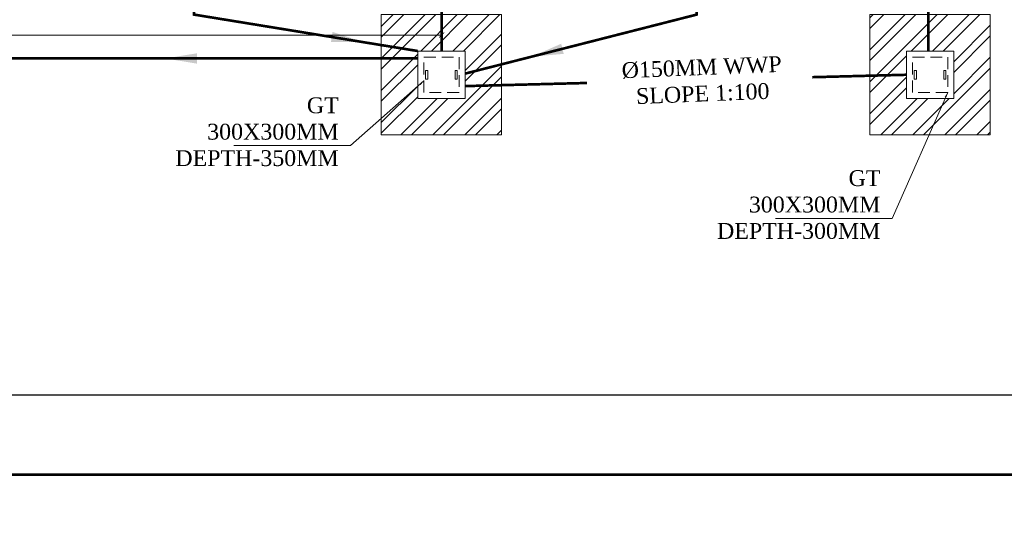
# Model space of a CAD drawing. Header units: inches. Extents: x 704 to 259546, y -107711 to 151004.
# Tile 41 of 208: x 127329 to 127702, y 20498 to 20687. Entities that reach past the tile are written whole.
import ezdxf

# ---------------------------------------------------------------- set-up
doc = ezdxf.new("R2010")
doc.units = ezdxf.units.IN
doc.header["$MEASUREMENT"] = 0
doc.header["$PDMODE"] = 34
doc.linetypes.add('HIDDEN', pattern=[0.375, 0.25, -0.125])
for name, color, linetype in [('A-FORMATEXT', 255, 'Continuous'), ('PD_DIMENSION', 101, 'Continuous'), ('PP BALL VALVE', 7, 'Continuous'), ('PP--DIM', 7, 'Continuous')]:
    doc.layers.add(name, color=color, linetype=linetype)
for name, color, linetype, lineweight in [('PD_BRICK WALL_230', 4, 'Continuous', 50), ('PP-GT', 3, 'Continuous', 18), ('PP-TEXT', 7, 'Continuous', 40)]:
    doc.layers.add(name, color=color, linetype=linetype, lineweight=lineweight)
doc.styles.add('Arial', font='GOTHIC.TTF')
doc.styles.get("Standard").update_dxf_attribs({"font": 'arial.ttf', "height": 6})
doc.dimstyles.new('Copy of MONTY-1', dxfattribs={"dimtxt": 6, "dimasz": 6, "dimexe": 1.625, "dimexo": 9.125, "dimgap": 0.09, "dimtad": 0, "dimdec": 1, "dimzin": 0, "dimdsep": 46, "dimlunit": 4, "dimtxsty": 'Standard', "dimblk": 'OBLIQUE', "dimcen": 1.125, "dimadec": 0, "dimazin": 0, "dimtfac": 1, "dimtdec": 1, "dimtofl": 0, "dimtmove": 0, "dimatfit": 3, "dimfxl": 7, "dimfxlon": 1, "dimtolj": 1, "dimtzin": 0, "dimlwe": 15, "dimarcsym": 1})
doc.dimstyles.new('ISO-10', dxfattribs={"dimtxt": 6, "dimasz": 0.5, "dimexe": 1.25, "dimexo": 0.625, "dimtad": 1, "dimtoh": 1, "dimdec": 1, "dimlunit": 4, "dimtxsty": 'Standard', "dimblk": 'ARCHTICK', "dimcen": 2.5, "dimclrt": 3, "dimadec": 0, "dimazin": 0, "dimtfac": 1, "dimtdec": 1, "dimtmove": 1, "dimatfit": 3, "dimfxl": 1, "dimarcsym": 0})
doc.dimstyles.new('PP-DIM', dxfattribs={"dimtxt": 8, "dimasz": 2, "dimexe": 3, "dimexo": 3, "dimgap": 0.09, "dimtad": 0, "dimdec": 0, "dimzin": 0, "dimdsep": 46, "dimlunit": 4, "dimtxsty": 'Standard', "dimblk": 'ARCHTICK', "dimcen": 0.09, "dimclrd": 256, "dimclre": 256, "dimclrt": 256, "dimadec": 0, "dimazin": 0, "dimtfac": 1, "dimtdec": 4, "dimtofl": 0, "dimtmove": 1, "dimatfit": 3, "dimfxl": 1, "dimtolj": 1, "dimtzin": 0, "dimlwd": 5, "dimlwe": 5, "dimarcsym": 0})

# ---------------------------------------------------------------- blocks, each defined once
blk = doc.blocks.new('_OBLIQUE')
at = {"color": 0, "linetype": 'ByBlock'}
blk.add_line((-0.5, -0.5), (0.5, 0.5), dxfattribs=at)
blk = doc.blocks.new('*D808')
at = {"layer": 'Defpoints', "color": 0, "lineweight": 53, "transparency": 16777216}
for p in [(126993.35, 20514.42), (126993.35, 20514.42), (128685.35, 20514.42)]:
    blk.add_point(p, dxfattribs=at)
at = {"layer": 'PD_DIMENSION', "color": 0, "linetype": 'HIDDEN', "lineweight": 15, "transparency": 16777216}
for p, q in [((126993.35, 20515.92), (126993.35, 20515.92)), ((128685.35, 20515.92), (128685.35, 20515.92))]:
    blk.add_line(p, q, dxfattribs=at)
at = {"layer": 'PD_DIMENSION', "color": 0, "linetype": 'HIDDEN', "lineweight": -2, "transparency": 16777216}
for p, q in [((126993.35, 20514.42), (127832.12, 20514.42)), ((128685.35, 20514.42), (127846.58, 20514.42))]:
    blk.add_line(p, q, dxfattribs=at)
at = {"layer": 'PD_DIMENSION', "color": 0, "lineweight": -2, "transparency": 16777216, "xscale": 2, "yscale": 2, "zscale": 2, "rotation": 180}
blk.add_blockref('_OBLIQUE', (126993.35, 20514.42), dxfattribs=at)
at = {"layer": 'PD_DIMENSION', "color": 0, "lineweight": -2, "transparency": 16777216, "xscale": 2, "yscale": 2, "zscale": 2}
blk.add_blockref('_OBLIQUE', (128685.35, 20514.42), dxfattribs=at)
at = {"layer": 'PD_DIMENSION', "color": 0, "transparency": 16777216, "insert": (127839.35, 20514.42), "char_height": 6, "attachment_point": 5}
blk.add_mtext("\\A1;141'", dxfattribs=at)
blk = doc.blocks.new('_ArchTick')
at = {"color": 0, "linetype": 'ByBlock', "const_width": 0.15}
blk.add_lwpolyline([(-0.5, -0.5), (0.5, 0.5)], dxfattribs=at)
blk = doc.blocks.new('GT300X300MM-PP')
at = {"layer": 'PP-GT'}
h = blk.add_hatch(dxfattribs=at)
h.set_pattern_fill('ANSI32', color=9, scale=15, style=0)
h.set_pattern_definition([(45, (-53050, -63950.75), (-101.02788, 101.02788), []), (45, (-52982.65, -63950.75), (-101.02788, 101.02788), [])])
h.paths.add_polyline_path([(-380, 380), (-380, -380), (380, -380), (380, 380)])
h.paths.add_polyline_path([(150, 150), (-150, 150), (-150, -150), (150, -150)])
at = {"layer": 'PP-GT', "color": 0}
for points in [[(380, 380), (-380, 380), (-380, -380), (380, -380)], [(150, 150), (-150, 150), (-150, -150), (150, -150)]]:
    blk.add_lwpolyline(points, close=True, dxfattribs=at)
at = {"layer": 'PP-GT', "color": 4, "linetype": 'HIDDEN', "ltscale": 300}
blk.add_lwpolyline([(110.9, -110.9), (-110.9, -110.9), (-110.9, 110.9), (110.9, 110.9)], close=True, dxfattribs=at)
at = {"layer": 'PP-GT', "color": 4}
for points in [[(-99.9, -27.3), (-86.3, -27.3), (-86.3, 27.3), (-99.9, 27.3)], [(99.9, -27.3), (86.3, -27.3), (86.3, 27.3), (99.9, 27.3)]]:
    blk.add_lwpolyline(points, close=True, dxfattribs=at)
blk = doc.blocks.new('*D832')
at = {"layer": 'Defpoints', "color": 0, "transparency": 16777216}
for p in [(127106.07, 20677.95), (127488.81, 20680.9), (127488.81, 20677.95)]:
    blk.add_point(p, dxfattribs=at)
at = {"layer": 'PP--DIM', "lineweight": 5, "transparency": 16777216}
for p, q in [((127106.07, 20680.95), (127106.07, 20683.9)), ((127488.81, 20680.95), (127488.81, 20683.9)), ((127106.07, 20680.9), (127284.71, 20680.9)), ((127488.81, 20680.9), (127310.16, 20680.9))]:
    blk.add_line(p, q, dxfattribs=at)
at = {"layer": 'PP--DIM', "lineweight": 5, "transparency": 16777216, "xscale": 2, "yscale": 2, "zscale": 2, "rotation": 180}
blk.add_blockref('_ArchTick', (127106.07, 20680.9), dxfattribs=at)
at = {"layer": 'PP--DIM', "lineweight": 5, "transparency": 16777216, "xscale": 2, "yscale": 2, "zscale": 2}
blk.add_blockref('_ArchTick', (127488.81, 20680.9), dxfattribs=at)
at = {"layer": 'PP--DIM', "transparency": 16777216, "insert": (127297.44, 20680.9), "char_height": 6, "attachment_point": 5}
blk.add_mtext('\\A1;31\'-11"', dxfattribs=at)
blk = doc.blocks.new('boundary wall')
at = {"layer": 'PD_BRICK WALL_230', "lineweight": 30}
blk.add_line((126993.35, 20544.64), (128685.35, 20544.64), dxfattribs=at)
at = {"layer": 'PD_DIMENSION', "linetype": 'HIDDEN'}
dim = blk.add_linear_dim(base=(126993.35, 20514.42), p1=(128685.35, 20514.42), p2=(126993.35, 20514.42), dimstyle='Copy of MONTY-1', override={"dimasz": 2, "dimexe": 1.5, "dimexo": 1.5, "dimdec": 1, "dimtmove": 1, "dimfxl": 60}, dxfattribs=at)
dim.commit()
dim.dimension.update_dxf_attribs({"geometry": '*D808', "text_midpoint": (127839.35, 20514.42)})

msp = doc.modelspace()

# ---------------------------------------------------------------- linework, layer by layer
at = {"layer": 'A-FORMATEXT', "color": 3, "lineweight": 53, "const_width": 1, "elevation": 305.025}
msp.add_lwpolyline([(127488.806, 20843.09), (127488.806, 20674.835)], dxfattribs=at)
at = {"layer": 'A-FORMATEXT', "color": 3, "lineweight": 53}
for points in [[(127394.933, 20818.939, 1, 1, 0), (127394.933, 20688.635, 1, 1, 0), (127479.746, 20674.835, 1, 1, 0)], [(127585.465, 20738.101, 1, 1, 0), (127585.465, 20688.635, 1, 1, 0), (127497.746, 20666.28, 1, 1, 0)]]:
    msp.add_lwpolyline(points, format="xyseb", dxfattribs=at)
at = {"layer": 'A-FORMATEXT', "color": 3, "lineweight": 53, "const_width": 1}
for points in [[(127673.219, 20707.458), (127673.219, 20674.835)], [(127479.746, 20672.016), (127114.075, 20672.016)], [(127664.922, 20665.835), (127497.746, 20661.55)]]:
    msp.add_lwpolyline(points, dxfattribs=at)
at = {"layer": 'PP BALL VALVE', "lineweight": 53}
msp.add_circle((130061.482, 21646.646), 129357.588, dxfattribs=at)

# ---------------------------------------------------------------- block references
at = {"layer": 'A-FORMATEXT', "color": 3, "lineweight": 53}
msp.add_blockref('boundary wall', (0, 0), dxfattribs=at)
at = {"layer": 'PP-GT', "xscale": 0.05999999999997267, "yscale": 0.05999999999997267, "zscale": 0.05999999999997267}
for p in [(127488.746, 20665.835), (127673.922, 20665.835)]:
    msp.add_blockref('GT300X300MM-PP', p, dxfattribs=at)

# ---------------------------------------------------------------- leaders
at = {"layer": 'A-FORMATEXT', "color": 3, "lineweight": 53}
for points in [[(127459.005, 20678.21), (127422.708, 20684.116)], [(127522.964, 20672.707), (127568.47, 20684.304)], [(127384.137, 20672.016), (127428.178, 20672.016)]]:
    msp.add_leader(points, dimstyle='ISO-10', override={"dimasz": 12, "dimgap": 0.625, "dimtad": 0}, dxfattribs=at)

# ---------------------------------------------------------------- next in the draw order: texts
at = {"layer": 'PP-TEXT', "insert": (127547.208, 20653.968), "char_height": 6, "width": 79.39154, "attachment_point": 7, "rotation": 2.30515, "style": 'Arial', "bg_fill": 2}
msp.add_mtext('\\pi10.355;{\\fTimes New Roman|b0|i0|c0|p34;Ø150MM WWP \\P\\pi15.395;SLOPE 1:100 }', dxfattribs=at)
at = {"layer": 'PP-TEXT', "insert": (127224.107, 20652.027), "char_height": 6, "width": 79.39154, "attachment_point": 7, "style": 'Arial', "bg_fill": 2}
msp.add_mtext('\\pi10.355;{\\fTimes New Roman|b0|i0|c0|p34;Ø150MM WWP \\P\\pi15.395;SLOPE 1:100 }', dxfattribs=at)
at = {"layer": 'PP-TEXT', "lineweight": 5, "ltscale": 0.125, "char_height": 6, "attachment_point": 9, "style": 'Arial', "bg_fill": 2}
for s, insert in [('{\\fTimes New Roman|b0|i0|c0|p34;\\C7;GT\\P300X300MM\\PDEPTH-350MM}', (127449.813, 20631.186)), ('{\\fTimes New Roman|b0|i0|c0|p34;\\C7;GT\\P300X300MM\\PDEPTH-300MM}', (127655.085, 20603.601))]:
    msp.add_mtext(s, dxfattribs=dict(at, insert=insert))

# ---------------------------------------------------------------- next in the draw order: dimensions: what is measured, and where the dimension line sits
at = {"layer": 'PP--DIM'}
dim = msp.add_linear_dim(base=(127488.806, 20680.896), p1=(127106.073, 20677.95), p2=(127488.806, 20677.95, 305.025), dimstyle='PP-DIM', dxfattribs=at)
dim.commit()
dim.dimension.update_dxf_attribs({"geometry": '*D832', "text_midpoint": (127297.439, 20680.896)})

# ---------------------------------------------------------------- next in the draw order: leaders
for points in [[(127482.094, 20663.499), (127454.301, 20639.008), (127410.01, 20639.008)], [(127680.574, 20659.183), (127659.573, 20611.423), (127615.281, 20611.423)]]:
    msp.add_leader(points, dimstyle='PP-DIM', override={"dimgap": 0.09, "dimtad": 0}, dxfattribs=at)

doc.saveas('drawing.dxf')
